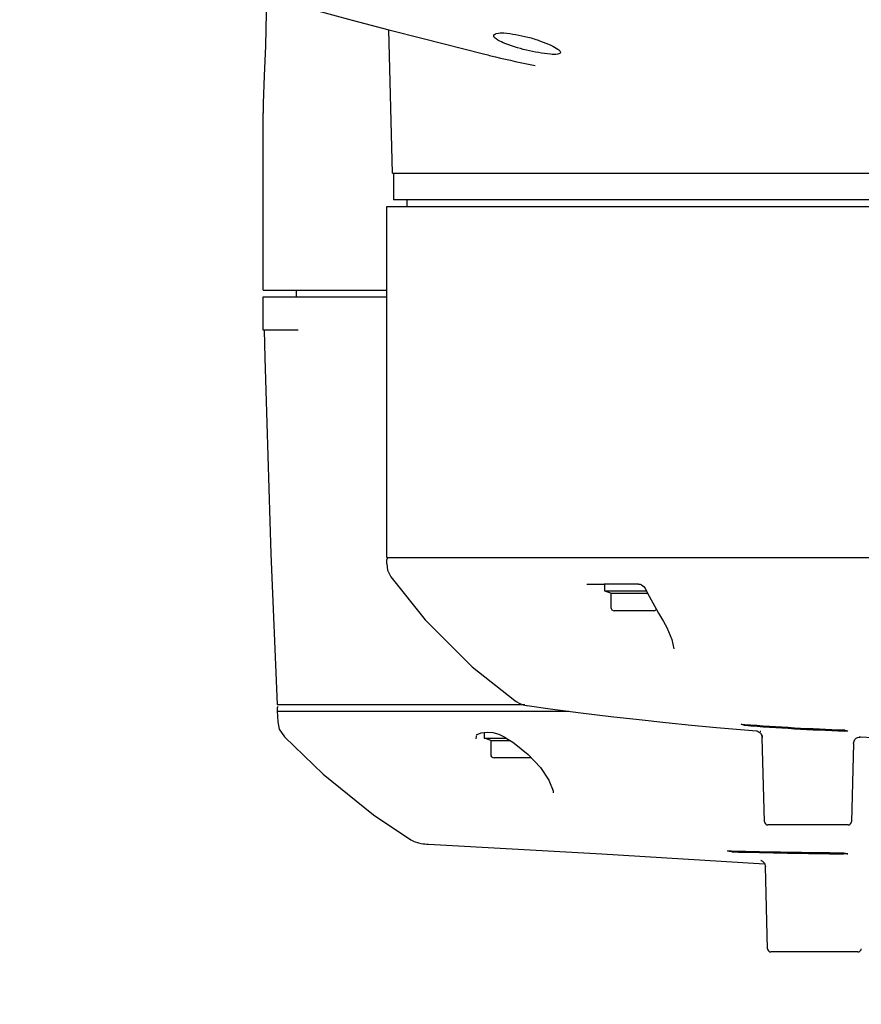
# Model space of a CAD drawing. Header units: millimetres. Extents: x 7426 to 8300, y 124 to 421.
# Tile 104 of 130: x 8203.08 to 8207.27, y 219.17 to 224.08. Entities that reach past the tile are written whole.
import ezdxf

# ---------------------------------------------------------------- set-up
doc = ezdxf.new("R2010")
doc.units = ezdxf.units.MM
doc.linetypes.add('BANKLINE1', pattern=[5.5, 4, -1.5])
doc.layers.add('00_COMPONENTS', color=7, linetype='BANKLINE1')
doc.layers.add('外形图', color=7, linetype='Continuous')
doc.styles.add('微软雅黑', font='msyh.ttc')
doc.dimstyles.new('尺寸标注_1_30比例', dxfattribs={"dimtxt": 2.1, "dimasz": 1.7, "dimexe": 0.5, "dimexo": 0.4, "dimgap": 0.5, "dimtad": 1, "dimdec": 1, "dimlfac": 30, "dimdsep": 46, "dimtxsty": '微软雅黑', "dimcen": 0.09, "dimadec": 0, "dimazin": 0, "dimtp": 0.01, "dimtm": 0.01, "dimtfac": 1, "dimtdec": 1, "dimtofl": 0, "dimtmove": 0, "dimatfit": 3, "dimfxl": 1, "dimtolj": 1, "dimarcsym": 0})

# ---------------------------------------------------------------- blocks, each defined once
blk = doc.blocks.new('*D1500')
at = {"layer": '00_COMPONENTS', "color": 0, "linetype": 'ByBlock', "lineweight": -2, "ltscale": 20}
for p, q in [((8180.1734, 226.6607), (8179.0876, 226.6607)), ((8244.3243, 221.1132), (8243.3022, 221.2882))]:
    blk.add_line(p, q, dxfattribs=at)
blk.add_arc((8211.9232, 226.6607), 32.3356, 183.01259, 347.27176, dxfattribs=at)
at = {"layer": '00_COMPONENTS', "color": 0}
for points in [[(8179.9155, 224.9688), (8179.349, 224.9539), (8179.5876, 226.6607)], [(8243.7421, 219.4812), (8243.1863, 219.5915), (8243.7951, 221.2038)]]:
    blk.add_solid(points, dxfattribs=at)
at = {"layer": 'Defpoints', "color": 0}
for p in [(8180.5734, 226.6607), (8211.9232, 226.6607), (8244.7185, 221.0457), (8194.1992, 199.6154)]:
    blk.add_point(p, dxfattribs=at)
at = {"layer": '00_COMPONENTS', "color": 0, "insert": (8209.3196, 196.0262), "char_height": 2.1, "attachment_point": 5, "rotation": 355.1422, "style": '微软雅黑'}
blk.add_mtext('\\A1;+170°', dxfattribs=at)

msp = doc.modelspace()

# ---------------------------------------------------------------- linework, layer by layer
at = {"layer": '外形图', "linetype": 'Continuous'}
for p, q in [((8204.936, 223.3107), (8204.9173, 224.026)), ((8205.0892, 223.9818), (8205.3892, 223.9058)), ((8204.2908, 222.7274), (8204.2908, 223.6118)), ((8204.936, 223.3107), (8209.4137, 223.3107)), ((8204.9408, 223.3107), (8204.9408, 223.1774)), ((8210.8075, 223.1774), (8204.9408, 223.1774)), ((8205.0075, 223.1774), (8205.0075, 223.1441)), ((8204.9075, 221.3941), (8204.9075, 223.1441)), ((8204.9076, 223.1441), (8210.8407, 223.1441)), ((8204.2908, 222.7274), (8204.9075, 222.7274)), ((8204.4575, 222.6941), (8204.4575, 222.7274)), ((8204.2908, 222.6941), (8204.9075, 222.6941)), ((8204.2908, 222.5274), (8204.2908, 222.6941)), ((8204.4651, 222.5274), (8204.2908, 222.5274)), ((8204.9073, 221.362), (8204.9073, 221.3841)), ((8204.9075, 221.3941), (8211.131, 221.3941)), ((8204.9073, 221.3621), (8204.9118, 221.331)), ((8204.9118, 221.331), (8204.9276, 221.2986)), ((8205.9056, 221.2607), (8205.9925, 221.2607)), ((8206.1625, 221.2607), (8205.9926, 221.2607)), ((8205.9941, 221.2607), (8205.9941, 221.2274)), ((8206.1625, 221.2607), (8206.1702, 221.2607)), ((8206.1908, 221.2475), (8206.1955, 221.2404)), ((8206.1955, 221.2404), (8206.2162, 221.2011)), ((8205.9941, 221.2274), (8206.2023, 221.2274)), ((8206.0258, 221.2159), (8206.0007, 221.225)), ((8206.0258, 221.2159), (8206.2084, 221.2159)), ((8206.0258, 221.2159), (8206.0258, 221.1457)), ((8206.2162, 221.2011), (8206.2631, 221.1172)), ((8206.2391, 221.1291), (8206.0425, 221.1291)), ((8206.2631, 221.1172), (8206.2877, 221.0757)), ((8206.2877, 221.0757), (8206.3045, 221.0459)), ((8206.3387, 220.9383), (8206.3387, 220.9382)), ((8204.361, 220.6607), (8205.5956, 220.6607)), ((8204.3613, 220.6441), (8204.3613, 220.6274)), ((8204.3613, 220.6274), (8204.3638, 220.5754)), ((8204.3613, 220.6274), (8204.3698, 220.6274)), ((8204.3698, 220.6274), (8204.3738, 220.6274)), ((8204.3738, 220.6274), (8204.6024, 220.6274)), ((8204.6024, 220.6274), (8204.6047, 220.6274)), ((8204.6047, 220.6274), (8204.6683, 220.6274)), ((8204.6683, 220.6274), (8204.7734, 220.6274)), ((8204.7734, 220.6274), (8204.7783, 220.6274)), ((8204.7783, 220.6274), (8204.7883, 220.6274)), ((8204.7883, 220.6274), (8204.8047, 220.6274)), ((8204.8047, 220.6274), (8204.8165, 220.6274)), ((8204.8165, 220.6274), (8204.8737, 220.6274)), ((8204.8737, 220.6274), (8204.8861, 220.6274)), ((8204.8861, 220.6274), (8204.9125, 220.6274)), ((8204.9125, 220.6274), (8204.9339, 220.6274)), ((8204.9339, 220.6274), (8204.9471, 220.6274)), ((8204.9471, 220.6274), (8204.9661, 220.6274)), ((8204.9661, 220.6274), (8204.9709, 220.6274)), ((8204.9709, 220.6274), (8205.0251, 220.6274)), ((8205.0251, 220.6274), (8205.0423, 220.6274)), ((8205.0423, 220.6274), (8205.0565, 220.6274)), ((8205.0565, 220.6274), (8205.0624, 220.6274)), ((8205.0624, 220.6274), (8205.0734, 220.6274)), ((8205.0734, 220.6274), (8205.081, 220.6274)), ((8205.081, 220.6274), (8205.1052, 220.6274)), ((8205.1052, 220.6274), (8205.1162, 220.6274)), ((8205.1162, 220.6274), (8205.1223, 220.6274)), ((8205.1223, 220.6274), (8205.1318, 220.6274)), ((8205.1318, 220.6274), (8205.1484, 220.6274)), ((8205.1484, 220.6274), (8205.3322, 220.6274)), ((8205.3322, 220.6274), (8205.3657, 220.6274)), ((8205.3657, 220.6274), (8205.4517, 220.6274)), ((8205.4517, 220.6274), (8205.4676, 220.6274)), ((8205.4676, 220.6274), (8205.4788, 220.6274)), ((8205.4788, 220.6274), (8205.5325, 220.6273)), ((8205.5325, 220.6273), (8205.5871, 220.6273)), ((8205.5871, 220.6273), (8205.5989, 220.6273)), ((8205.5989, 220.6273), (8205.6157, 220.6273)), ((8205.6157, 220.6273), (8205.7823, 220.6273)), ((8205.7823, 220.6273), (8205.7885, 220.6273)), ((8205.7885, 220.6273), (8205.7981, 220.6273)), ((8205.7981, 220.6273), (8205.8158, 220.6273)), ((8206.6748, 220.5634), (8206.6912, 220.5622)), ((8206.6921, 220.5575), (8206.6921, 220.5634)), ((8205.3527, 220.4896), (8205.3547, 220.5032)), ((8205.3558, 220.5067), (8205.3585, 220.511)), ((8205.3585, 220.511), (8205.3783, 220.5204)), ((8205.3783, 220.5204), (8205.4074, 220.5232)), ((8205.394, 220.5219), (8205.394, 220.4941)), ((8205.4074, 220.5232), (8205.4372, 220.5211)), ((8205.4372, 220.5211), (8205.4657, 220.5134)), ((8205.4657, 220.5134), (8205.4963, 220.4976)), ((8205.4963, 220.4976), (8205.5038, 220.4932)), ((8206.672, 220.5358), (8206.7523, 220.5294)), ((8206.7693, 220.528), (8206.7731, 220.5277)), ((8206.7751, 220.5143), (8206.7794, 220.5038)), ((8206.7754, 220.5139), (8206.7801, 220.4975)), ((8206.7794, 220.5038), (8206.7801, 220.4975)), ((8206.7912, 220.077), (8206.7801, 220.4975)), ((8207.2073, 220.5283), (8207.1898, 220.5289)), ((8207.2662, 220.4993), (8207.3362, 220.4967)), ((8207.2702, 220.4992), (8207.2663, 220.4993)), ((8205.3527, 220.4896), (8205.3527, 220.4897)), ((8205.394, 220.4941), (8205.5023, 220.4941)), ((8205.4257, 220.4825), (8205.4006, 220.4917)), ((8205.4257, 220.4825), (8205.5214, 220.4825)), ((8205.4257, 220.4825), (8205.4257, 220.4124)), ((8205.5038, 220.4932), (8205.528, 220.4785)), ((8205.528, 220.4785), (8205.5315, 220.4762)), ((8205.5315, 220.4762), (8205.5428, 220.4686)), ((8205.5428, 220.4686), (8205.6123, 220.4125)), ((8207.2355, 220.4668), (8207.2253, 220.077)), ((8205.6281, 220.3957), (8205.4424, 220.3957)), ((8207.2087, 220.0607), (8206.8078, 220.0607)), ((8205.98, 219.916), (8206.792, 219.8676)), ((8206.6062, 219.9313), (8206.6275, 219.9309)), ((8206.6278, 219.9266), (8206.6278, 219.9313)), ((8207.2073, 219.9164), (8207.1857, 219.9166)), ((8207.2035, 219.9173), (8207.2073, 219.9164)), ((8206.7913, 219.8699), (8206.7962, 219.8534)), ((8206.8069, 219.4436), (8206.7962, 219.8534)), ((8207.2578, 219.4274), (8206.8236, 219.4274))]:
    msp.add_line(p, q, dxfattribs=at)
for points in [[(8203.8575, 224.3224), (8204.0906, 224.2532), (8204.3247, 224.186), (8204.5379, 224.1268), (8204.7343, 224.0739), (8204.9179, 224.0258), (8205.0892, 223.9818)], [(8204.3067, 224.1912), (8204.3061, 224.1099), (8204.3022, 223.9458), (8204.2964, 223.7958), (8204.2914, 223.659), (8204.2908, 223.6102)], [(8204.2952, 222.5274), (8204.2986, 222.3902), (8204.3294, 221.4131), (8204.3614, 220.6607)], [(8204.9276, 221.2986), (8205.0997, 221.0828), (8205.3333, 220.8496), (8205.5457, 220.6807)], [(8206.1703, 221.2607), (8206.1722, 221.2605), (8206.1781, 221.2583), (8206.1848, 221.2537), (8206.1908, 221.2475)], [(8206.3045, 221.0459), (8206.3299, 220.9857), (8206.3387, 220.9382)], [(8205.5456, 220.6807), (8205.5534, 220.6755), (8205.571, 220.6663), (8205.5883, 220.6601), (8205.6041, 220.6565), (8205.6076, 220.656)], [(8205.6075, 220.656), (8205.7219, 220.6403), (8205.876, 220.6203), (8206.0243, 220.6021), (8206.1659, 220.5857), (8206.2999, 220.5711), (8206.4282, 220.5579), (8206.5521, 220.5462), (8206.672, 220.5358)], [(8204.3638, 220.5754), (8204.3715, 220.5391), (8204.3969, 220.4994)], [(8204.3969, 220.4994), (8204.5901, 220.3137), (8204.8404, 220.1108), (8205.0278, 219.9869)], [(8206.7522, 220.5295), (8206.7539, 220.5292), (8206.7596, 220.5274), (8206.768, 220.5224), (8206.7751, 220.5143)], [(8207.2355, 220.4668), (8207.2357, 220.469), (8207.238, 220.4785), (8207.2427, 220.4865), (8207.2489, 220.4926), (8207.2558, 220.4966), (8207.2627, 220.4986), (8207.2673, 220.4992), (8207.2686, 220.4992)], [(8205.6123, 220.4125), (8205.6734, 220.3475), (8205.7165, 220.2842), (8205.7368, 220.2313), (8205.7381, 220.2206)], [(8205.0278, 219.9869), (8205.0448, 219.9782), (8205.0663, 219.9709), (8205.0796, 219.9681), (8205.0892, 219.9667), (8205.0977, 219.9657), (8205.1062, 219.965), (8205.1153, 219.9644), (8205.98, 219.916)], [(8206.7748, 219.8833), (8206.7737, 219.8836), (8206.7752, 219.8831), (8206.7816, 219.8799), (8206.7913, 219.8699)]]:
    msp.add_lwpolyline(points, dxfattribs=at)
for centre, radius, start, end in [((8204.9173, 221.3841), 0.01, 120, 180), ((8206.0041, 221.2344), 0.01, 224.4437, 250), ((8206.0425, 221.1457), 0.0167, 180, 270), ((8206.2391, 221.1457), 0.0167, 270, 324.2524), ((8204.378, 220.6441), 0.0167, 151.6333, 180), ((8207.6338, 232.9042), 12.3779, 265.63269, 267.94518), ((8207.6564, 233.0074), 12.4872, 265.5712, 267.85865), ((8207.2578, 220.701), 0.1798, 252.0009, 253.692), ((8205.404, 220.5011), 0.01, 224.4437, 250), ((8205.4424, 220.4124), 0.0167, 180, 270), ((8206.8078, 220.0774), 0.0167, 181.5, 270), ((8207.2087, 220.0774), 0.0167, 270, 358.5), ((8207.6047, 262.3893), 42.4696, 268.68154, 269.43477), ((8207.6782, 262.9777), 43.0639, 268.60233, 269.34475), ((8207.7855, 222.3368), 2.4884, 256.0534, 256.474), ((8206.8236, 219.4441), 0.0167, 181.5, 270), ((8207.2578, 219.4441), 0.0167, 270, 358.5)]:
    msp.add_arc(centre, radius, start, end, dxfattribs=at)
for points, knots in [([(8205.4408, 223.9962), (8205.4408, 224.0019), (8205.4626, 224.012), (8205.5172, 224.0087), (8205.5946, 223.9958), (8205.6711, 223.9714), (8205.7227, 223.951), (8205.7545, 223.9337), (8205.7741, 223.9195), (8205.7741, 223.9128)], [0, 0, 0, 0, 0.047241, 0.152327, 0.492175, 0.674312, 0.831421, 0.944152, 1, 1, 1, 1]), ([(8205.7741, 223.9128), (8205.7741, 223.9075), (8205.7509, 223.9004), (8205.6991, 223.9061), (8205.6027, 223.9215), (8205.5111, 223.9496), (8205.4595, 223.9744), (8205.4408, 223.9894), (8205.4408, 223.9962)], [0, 0, 0, 0, 0.044, 0.149332, 0.490758, 0.830375, 0.942458, 1, 1, 1, 1]), ([(8205.3895, 223.9057), (8205.4096, 223.9006), (8205.4952, 223.8794), (8205.5815, 223.8609), (8205.6477, 223.8474)], [0, 0, 0, 0, 0.234708, 1, 1, 1, 1]), ([(8206.6921, 220.5575), (8206.6892, 220.5585), (8206.6834, 220.5604), (8206.6777, 220.5624), (8206.6748, 220.5636)], [0, 0, 0, 0, 0.497863, 1, 1, 1, 1]), ([(8207.19, 220.5342), (8207.192, 220.5335), (8207.1961, 220.532), (8207.2001, 220.5307), (8207.2022, 220.53)], [0, 0, 0, 0, 0.501153, 1, 1, 1, 1]), ([(8206.6278, 219.9266), (8206.6242, 219.9274), (8206.617, 219.929), (8206.6098, 219.9306), (8206.6062, 219.9314)], [0, 0, 0, 0, 0.499673, 1, 1, 1, 1])]:
    msp.add_open_spline(points, degree=3, knots=knots, dxfattribs=at)

# ---------------------------------------------------------------- dimensions: what is measured, and where the dimension line sits
at = {"layer": '00_COMPONENTS', "linetype": 'ByBlock', "ltscale": 20}
dim = msp.add_angular_dim_3p(base=(8194.1992, 199.6154), center=(8211.9232, 226.6607), p1=(8180.5734, 226.6607), p2=(8244.7185, 221.0457), text='\\A1;+170°', dimstyle='尺寸标注_1_30比例', dxfattribs=at)
dim.commit()
dim.dimension.update_dxf_attribs({"geometry": '*D1500', "text_midpoint": (8209.3196, 196.0262)})

doc.saveas('drawing.dxf')
